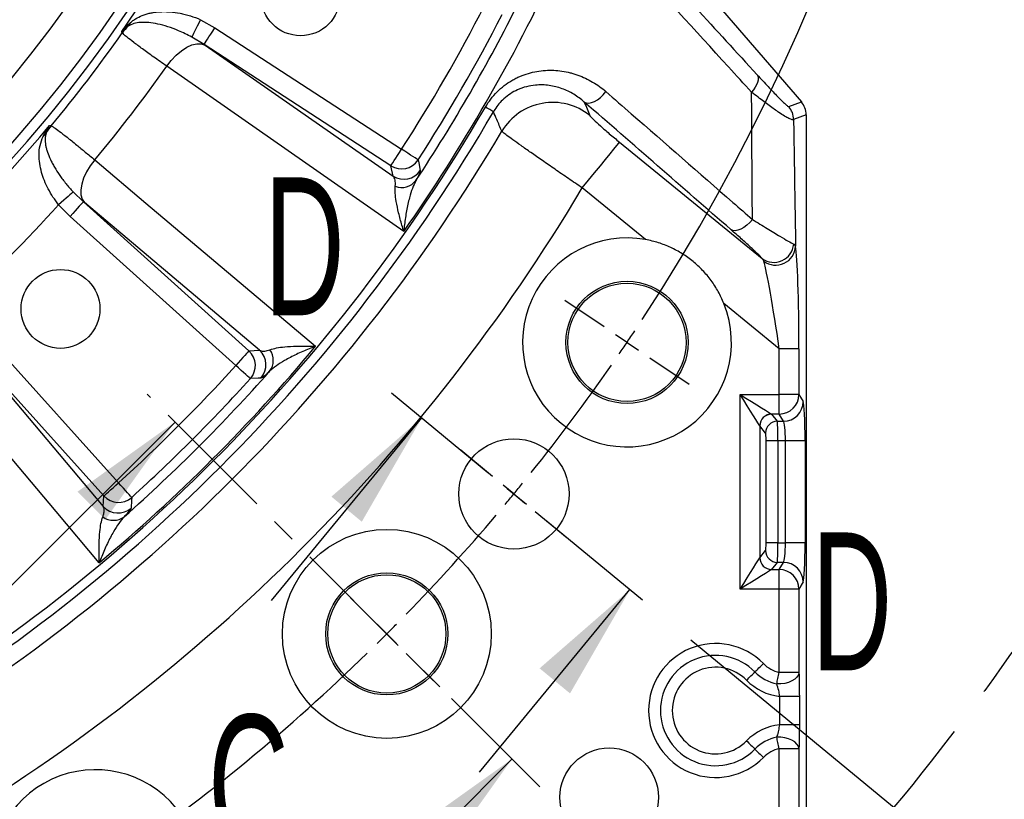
# Model space of a CAD drawing. Extents: x 0 to 8410, y 0 to 5940.
# Tile 13 of 110: x 2908 to 3408, y 3265 to 3661. Entities that reach past the tile are written whole.
import ezdxf

# ---------------------------------------------------------------- set-up
doc = ezdxf.new("R2010")
doc.units = 0
doc.header["$LTSCALE"] = 10
doc.header["$PDSIZE"] = -1
doc.linetypes.add('CENTER', pattern=[10.16, 6.35, -1.27, 1.27, -1.27])
doc.linetypes.add('CENTERX2', pattern=[20.32, 12.7, -2.54, 2.54, -2.54])
doc.layers.get('0').update_dxf_attribs({"linetype": 'CONTINUOUS'})
doc.styles.add('SLDTEXTSTYLE0', font='TXT', dxfattribs={"width": 0.605})
doc.dimstyles.new('SLDDIMSTYLE0', dxfattribs={"dimtxt": 50, "dimasz": 50, "dimexe": 0, "dimexo": 0.0625, "dimgap": 12.5, "dimtad": 0, "dimtih": 1, "dimtoh": 1, "dimdec": 1, "dimlfac": 0.5, "dimrnd": 1e-09, "dimzin": 12, "dimtxsty": 'SLDTEXTSTYLE0', "dimblk1": 'NONE', "dimsah": 1, "dimcen": 0, "dimazin": 3, "dimtfac": 1, "dimtmove": 0, "dimatfit": 3, "dimtolj": 1, "dimtzin": 12})
doc.dimstyles.new('SLDDIMSTYLE1', dxfattribs={"dimtxt": 50, "dimasz": 50, "dimexe": 0, "dimexo": 0.0625, "dimgap": -12.5, "dimtad": 1, "dimdec": 4, "dimlfac": 5, "dimzin": 12, "dimtxsty": 'SLDTEXTSTYLE0', "dimsah": 1, "dimcen": 0.09, "dimazin": 3, "dimtfac": 1, "dimtofl": 0, "dimtmove": 0, "dimatfit": 3, "dimtolj": 1})
doc.dimstyles.new('SLDDIMSTYLE2', dxfattribs={"dimtxt": 50, "dimasz": 50, "dimexe": 0, "dimexo": 0.0625, "dimgap": 12.5, "dimtad": 1, "dimdec": 1, "dimlfac": 0.5, "dimrnd": 1e-09, "dimzin": 12, "dimtxsty": 'SLDTEXTSTYLE0', "dimsah": 1, "dimcen": 0.09, "dimazin": 3, "dimtfac": 1, "dimtofl": 0, "dimtmove": 0, "dimatfit": 3, "dimtolj": 1, "dimtzin": 12})
doc.dimstyles.new('SLDDIMSTYLE6', dxfattribs={"dimtxt": 50, "dimasz": 50, "dimexe": 0, "dimexo": 0.0625, "dimgap": -12.5, "dimtad": 0, "dimtih": 1, "dimtoh": 1, "dimdec": 1, "dimlfac": 0.5, "dimrnd": 1e-09, "dimzin": 12, "dimtxsty": 'SLDTEXTSTYLE0', "dimsah": 1, "dimcen": 0, "dimazin": 3, "dimtfac": 1, "dimtofl": 0, "dimtmove": 0, "dimatfit": 3, "dimtolj": 1})

# ---------------------------------------------------------------- blocks, each defined once
blk = doc.blocks.new('_D')
at = {"color": 7, "linetype": 'CONTINUOUS'}
for p, q in [((1762.91, 5138.79), (3012.06, 2973.23)), ((3012.06, 2973.23), (3116.53, 2792.13)), ((3116.53, 2792.13), (3367.21, 2792.13))]:
    blk.add_line(p, q, dxfattribs=at)
blk.add_solid([(3012.06, 2973.23), (3030.55, 2926.18), (3043.54, 2933.67)], dxfattribs=at)
at = {"color": 7, "linetype": 'CONTINUOUS', "char_height": 50, "attachment_point": 1, "style": 'SLDTEXTSTYLE0'}
for s, insert in [('%%c', (3141.53, 2856.58)), ('1250', (3214.43, 2856.72))]:
    blk.add_mtext(s, dxfattribs=dict(at, insert=insert))
blk = doc.blocks.new('_NONE')
blk = doc.blocks.new('_D_1')
at = {"color": 7, "linetype": 'CONTINUOUS'}
for p, q in [((3248.9, 3345.91), (3701.1, 2973.15)), ((2387.49, 3030.16), (2387.49, 2353.62)), ((2979.56, 2571.41), (3156.43, 2654.83)), ((3156.43, 2654.83), (3189.17, 2585.43)), ((3189.17, 2585.43), (3012.29, 2502.01)), ((3012.29, 2502.01), (2979.56, 2571.41))]:
    blk.add_line(p, q, dxfattribs=at)
blk.add_arc((2387.49, 4056.01), 1687.4, 270, 320.5, dxfattribs=at)
for points in [[(3689.52, 2982.7), (3651.43, 2949.45), (3662.87, 2939.73)], [(2387.49, 2368.62), (2437.59, 2361.86), (2437.37, 2376.85)]]:
    blk.add_solid(points, dxfattribs=at)
at = {"color": 7, "linetype": 'CONTINUOUS', "insert": (3000.35, 2567.64), "char_height": 50, "attachment_point": 1, "rotation": 25.25, "style": 'SLDTEXTSTYLE0'}
blk.add_mtext('50,5°', dxfattribs=at)
blk = doc.blocks.new('_D_2')
at = {"color": 7, "linetype": 'CONTINUOUS'}
for p, q in [((2387.49, 5081.86), (2387.49, 5615.48)), ((2920.53, 5523.54), (2949.9, 5594.44)), ((2949.9, 5594.44), (3077.64, 5541.53)), ((3077.64, 5541.53), (3048.27, 5470.63)), ((3048.27, 5470.63), (2920.53, 5523.54)), ((3135.61, 4804.13), (3490.19, 5158.72))]:
    blk.add_line(p, q, dxfattribs=at)
blk.add_arc((2387.49, 4056.01), 1544.46, 45, 90, dxfattribs=at)
for points in [[(2387.49, 5600.48), (2437.36, 5592.17), (2437.6, 5607.17)], [(3479.59, 5148.11), (3448.88, 5188.28), (3438.45, 5177.5)]]:
    blk.add_solid(points, dxfattribs=at)
at = {"color": 7, "linetype": 'CONTINUOUS', "insert": (2961.07, 5576.51), "char_height": 50, "attachment_point": 1, "rotation": 337.5, "style": 'SLDTEXTSTYLE0'}
blk.add_mtext('45°', dxfattribs=at)
blk = doc.blocks.new('SW_SYMBOL_MOD_BOX')
at = {"color": 0, "linetype": 'CONTINUOUS'}
for p, q in [((2000, 2000), (2000, 8000)), ((2000, 8000), (8000, 8000)), ((8000, 8000), (8000, 2000)), ((2000, 2000), (8000, 2000))]:
    blk.add_line(p, q, dxfattribs=at)
blk = doc.blocks.new('_D_8')
at = {"color": 7, "linetype": 'CONTINUOUS'}
for p, q in [((3241.95, 4976.01), (3946.89, 4976.01)), ((3931.89, 4976.01), (3931.89, 3136.01)), ((3241.95, 3136.01), (3946.89, 3136.01))]:
    blk.add_line(p, q, dxfattribs=at)
for points in [[(3931.89, 4976.01), (3924.39, 4926.01), (3939.39, 4926.01)], [(3931.89, 3136.01), (3939.39, 3186.01), (3924.39, 3186.01)]]:
    blk.add_solid(points, dxfattribs=at)
at = {"color": 7, "linetype": 'CONTINUOUS', "xscale": 0.006445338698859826, "yscale": 0.006445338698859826, "zscale": 0.006445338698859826, "rotation": 90.0000000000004}
blk.add_blockref('SW_SYMBOL_MOD_BOX', (3924.66, 3964.19), dxfattribs=at)
at = {"color": 7, "linetype": 'CONTINUOUS', "insert": (3867.29, 4033.25), "char_height": 50, "attachment_point": 1, "rotation": 90, "style": 'SLDTEXTSTYLE0'}
blk.add_mtext('920', dxfattribs=at)
blk = doc.blocks.new('_D_13')
at = {"color": 7, "linetype": 'CONTINUOUS'}
for p, q in [((2387.49, 4056.01), (3325, 3708.06)), ((3325, 3708.06), (3596.49, 3607.3)), ((3627.22, 3622.64), (3627.22, 3699.38)), ((3627.22, 3699.38), (3825.77, 3699.38)), ((3825.77, 3699.38), (3825.77, 3622.64)), ((3825.77, 3622.64), (3627.22, 3622.64)), ((3596.49, 3607.3), (3831.49, 3607.3))]:
    blk.add_line(p, q, dxfattribs=at)
blk.add_solid([(3325, 3708.06), (3369.27, 3683.63), (3374.48, 3697.7)], dxfattribs=at)
at = {"color": 7, "linetype": 'CONTINUOUS', "insert": (3644.41, 3687.1), "char_height": 50, "attachment_point": 1, "style": 'SLDTEXTSTYLE0'}
blk.add_mtext('R500', dxfattribs=at)
blk = doc.blocks.new('SW_CENTERMARKSYMBOL_0')
at = {"color": 0, "linetype": 'CONTINUOUS'}
for p, q in [((1646.47, -1110.56), (1626.57, -1097.14)), ((1658.08, -1118.39), (1652.27, -1114.47)), ((1658.08, -1118.39), (1663.88, -1122.3)), ((1669.68, -1126.21), (1689.58, -1139.64)), ((1589.86, -1186.37), (1573.66, -1173.01)), ((1589.86, -1186.37), (1573.66, -1173.01)), ((1600.66, -1195.27), (1595.26, -1190.82)), ((1600.66, -1195.27), (1595.26, -1190.82)), ((1600.66, -1195.27), (1606.06, -1199.72)), ((1600.66, -1195.27), (1606.06, -1199.72)), ((1611.46, -1204.18), (1627.67, -1217.53)), ((1611.46, -1204.18), (1627.67, -1217.53)), ((1526.24, -1256.4), (1509.27, -1239.43)), ((1536.14, -1266.3), (1531.19, -1261.35)), ((1536.14, -1266.3), (1541.09, -1271.25)), ((1546.04, -1276.2), (1563.01, -1293.17))]:
    blk.add_line(p, q, dxfattribs=at)
for start, end in [(326.80214, 33.19786), (326, 326.40107), (325.59893, 326), (321.30214, 325.19786), (320.5, 320.90107), (320.5, 320.90107), (320.09893, 320.5), (320.09893, 320.5), (315.80214, 319.69786), (315, 315.40107), (314.59893, 315), (304.80214, 314.19786)]:
    blk.add_arc((829.04, -559.19), 1000, start, end, dxfattribs=at)

msp = doc.modelspace()

# ---------------------------------------------------------------- linework, layer by layer
at = {"color": 7, "linetype": 'CONTINUOUS'}
for p, q in [((3259.512935, 3671.600403), (3305.060063, 3618.822517)), ((3307.486151, 3612.298043), (3307.486151, 3221.549155)), ((2902.228677, 3371.563151), (2987.081491, 3456.415964)), ((3036.014343, 3365.88988), (3112.34373, 3458.48483)), ((3141.707714, 3278.762989), (3218.037101, 3371.357939)), ((3073.25622, 3200.535608), (3158.109033, 3285.388421))]:
    msp.add_line(p, q, dxfattribs=at)
at = {"color": 8, "linetype": 'CONTINUOUS'}
for p, q in [((3000.059043, 3660.564603), (3007.257913, 3656.405898)), ((3007.257913, 3656.405898), (3102.096353, 3594.817104)), ((3001.818989, 3648.0307), (2995.680843, 3651.750864)), ((3096.657429, 3586.441876), (3001.818989, 3648.0307)), ((3002.345715, 3647.663178), (3097.777103, 3581.182005)), ((3298.648272, 3616.438361), (3305.060063, 3618.822517)), ((3307.486151, 3612.298043), (3301.0743, 3609.913887)), ((3212.759588, 3598.392965), (3285.073791, 3539.402486)), ((3097.777103, 3581.182005), (3096.657429, 3586.441876)), ((3225.944911, 3548.974337), (3193.822299, 3575.178446)), ((2935.384129, 3573.170693), (2940.566216, 3568.204524)), ((2933.884059, 3560.783269), (2928.003882, 3566.660465)), ((2940.566216, 3568.204524), (3024.602388, 3492.537977)), ((3029.972826, 3492.817821), (2941.057537, 3567.790838)), ((3017.92029, 3485.116722), (2933.884059, 3560.783269)), ((3301.145111, 3546.625318), (3302.106593, 3545.601966)), ((3293.803845, 3493.618251), (3265.724037, 3516.524436)), ((2882.714186, 3509.613396), (2958.380733, 3425.577165)), ((2950.959478, 3418.895067), (2875.292931, 3502.931239)), ((2875.706617, 3502.439918), (2950.679634, 3413.524629)), ((3024.602388, 3492.537977), (3029.972826, 3492.817821)), ((3303.790186, 3493.618251), (3293.803845, 3493.618251)), ((3293.803845, 3470.423938), (3293.803845, 3493.618251)), ((3303.790186, 3493.618251), (3303.790186, 3470.423938)), ((3273.965393, 3470.423938), (3293.803845, 3470.423938)), ((3273.965393, 3371.598663), (3273.965393, 3470.423938)), ((3303.790186, 3470.423938), (3293.803845, 3470.423938)), ((3293.803845, 3460.461976), (3293.803845, 3470.423938)), ((3303.790186, 3470.423938), (3305.977796, 3466.771902)), ((3293.803845, 3460.461976), (3289.904509, 3460.461976)), ((3289.926384, 3460.437657), (3292.825912, 3456.80994)), ((3295.991514, 3456.80994), (3293.803845, 3460.461976)), ((3283.941005, 3454.460503), (3283.941005, 3387.562157)), ((3286.840532, 3450.832786), (3283.941005, 3454.460503)), ((3292.825912, 3456.80994), (3295.991514, 3456.80994)), ((3287.095819, 3395.174624), (3287.095819, 3446.848036)), ((3293.081198, 3446.848036), (3287.095819, 3446.848036)), ((3296.948348, 3446.848036), (3293.081198, 3446.848036)), ((3293.081198, 3446.848036), (3293.081198, 3395.174624)), ((3306.934629, 3446.848036), (3296.948348, 3446.848036)), ((3296.948348, 3395.174624), (3296.948348, 3446.848036)), ((3306.934629, 3446.848036), (3306.934629, 3395.174624)), ((2950.679634, 3413.524629), (2950.959478, 3418.895067)), ((3293.081198, 3395.174624), (3287.095819, 3395.174624)), ((3293.081198, 3395.174624), (3296.948348, 3395.174624)), ((3306.934629, 3395.174624), (3296.948348, 3395.174624)), ((3283.941005, 3387.562157), (3286.840532, 3391.189875)), ((3292.825912, 3385.212661), (3289.926384, 3381.585004)), ((3295.991514, 3385.212661), (3292.825912, 3385.212661)), ((3293.803845, 3381.560625), (3295.991514, 3385.212661)), ((3289.904509, 3381.560625), (3293.803845, 3381.560625)), ((3293.803845, 3371.598663), (3293.803845, 3381.560625)), ((3305.977796, 3375.250758), (3303.790186, 3371.598663)), ((3293.803845, 3371.598663), (3273.965393, 3371.598663)), ((3293.803845, 3329.374434), (3293.803845, 3371.598663)), ((3303.790186, 3371.598663), (3293.803845, 3371.598663)), ((3303.790186, 3371.598663), (3303.790186, 3329.374434)), ((3303.790186, 3329.374434), (3293.803845, 3329.374434)), ((3303.999816, 3317.192437), (3294.013475, 3317.192437)), ((3294.013475, 3302.830161), (3294.013475, 3317.192437)), ((3303.999816, 3317.192437), (3303.999816, 3302.830161)), ((3303.999816, 3302.830161), (3294.013475, 3302.830161)), ((3293.803845, 3223.012032), (3293.803845, 3290.648224)), ((3303.790186, 3290.648224), (3293.803845, 3290.648224)), ((3303.790186, 3290.648224), (3303.790186, 3223.012032))]:
    msp.add_line(p, q, dxfattribs=at)
at = {"color": 7, "linetype": 'CENTER'}
for p, q in [((3172.251169, 3271.246286), (2972.939355, 3470.5581)), ((3096.911238, 3471.206395), (3233.469592, 3358.636374))]:
    msp.add_line(p, q, dxfattribs=at)
at = {"color": 8, "linetype": 'CONTINUOUS', "flags": 128}
for points in [[(2995.680843, 3651.750864), (2995.883678, 3652.159216), (2996.212695, 3652.821572), (2996.657942, 3653.717907), (2997.205947, 3654.821129), (2997.8402, 3656.097891), (2998.541508, 3657.509627), (2999.288653, 3659.01369), (3000.059043, 3660.564603)], [(2960.331772, 3653.896155), (2960.123931, 3654.318066), (2960.002933, 3654.563607)], [(3001.818989, 3648.0307), (3001.970444, 3648.263933), (3002.3118, 3648.789586), (3002.830837, 3649.588795), (3003.50884, 3650.63289), (3004.32155, 3651.884319), (3005.2397, 3653.298141), (3006.230329, 3654.823603), (3007.257913, 3656.405898)], [(2982.847844, 3636.97976), (2985.144709, 3639.941962), (2987.665151, 3642.584832), (2990.320061, 3644.81497), (2993.015562, 3646.553458), (2995.656346, 3647.738846), (2998.149012, 3648.32923), (3000.405405, 3648.303719), (3002.345715, 3647.663178)], [(3103.19588, 3553.130449), (3075.304363, 3572.562815), (2982.847844, 3636.97976)], [(3282.575343, 3632.617237), (3282.951925, 3631.86136), (3283.114646, 3630.950005), (3283.059095, 3629.907759), (3282.786701, 3628.762664), (3282.304857, 3627.545627), (3281.626497, 3626.289429), (3280.769978, 3625.027926), (3279.758368, 3623.795124)], [(3194.839512, 3618.787618), (3195.839022, 3618.355812), (3197.058414, 3618.262114), (3198.447202, 3618.510367), (3199.947928, 3619.09029), (3201.498483, 3619.977923), (3203.034673, 3621.136488), (3204.492961, 3622.518064), (3205.812965, 3624.06549)], [(3148.708318, 3613.86487), (3148.563121, 3613.949211), (3148.30402, 3614.099743), (3147.934411, 3614.314409), (3147.459362, 3614.590348), (3146.88525, 3614.923807), (3146.219705, 3615.310373), (3145.471845, 3615.744771), (3144.651566, 3616.221191)], [(2923.433099, 3606.904836), (2923.701559, 3606.85155), (2924.162899, 3606.759997)], [(3096.657429, 3586.441876), (3096.808885, 3586.675109), (3097.150241, 3587.200762), (3097.669278, 3588.000001), (3098.347281, 3589.044066), (3099.15999, 3590.295495), (3100.07814, 3591.709347), (3101.068769, 3593.234809), (3102.096353, 3594.817104)], [(3110.486959, 3589.401962), (3110.253308, 3589.552762), (3109.726701, 3589.892627), (3108.925973, 3590.4094), (3107.879971, 3591.084452), (3106.626247, 3591.893585), (3105.209802, 3592.807742), (3103.681539, 3593.794049), (3102.096353, 3594.817104)], [(3193.822299, 3575.178446), (3197.006498, 3579.081865), (3200.100337, 3582.874449), (3203.015838, 3586.448492), (3205.670331, 3589.702518), (3207.988296, 3592.544051), (3209.904049, 3594.892474), (3211.363111, 3596.68109), (3212.324057, 3597.859056), (3212.759588, 3598.392965)], [(2946.330522, 3589.389385), (2944.063697, 3586.404146), (2942.163203, 3583.285572), (2940.696214, 3580.14393), (2939.714585, 3577.090295), (2939.253066, 3574.232699), (2939.327989, 3571.672173), (2939.936612, 3569.499256), (2941.057537, 3567.790838)], [(2946.330522, 3589.389385), (2972.319935, 3567.478152), (3058.471058, 3494.843961)], [(3110.486959, 3589.401962), (3110.789571, 3587.944479), (3111.582373, 3584.104718)], [(2935.384129, 3573.170693), (2935.042177, 3572.869034), (2934.487556, 3572.379799), (2933.737014, 3571.717741), (2932.813202, 3570.902856), (2931.744073, 3569.959761), (2930.561994, 3568.917008), (2929.302548, 3567.806037), (2928.003882, 3566.660465)], [(2940.566216, 3568.204524), (2940.38013, 3567.997874), (2939.960693, 3567.532094), (2939.323042, 3566.823901), (2938.490067, 3565.898748), (2937.49157, 3564.789833), (2936.363552, 3563.537033), (2935.146485, 3562.185319), (2933.884059, 3560.783269)], [(3280.18782, 3559.206607), (3278.868232, 3557.67733), (3277.414535, 3556.315006), (3275.886152, 3555.175246), (3274.345372, 3554.304542), (3272.855018, 3553.738476), (3271.476005, 3553.500058), (3270.264481, 3553.599061), (3269.269977, 3554.031433)], [(2948.653494, 3385.026397), (2926.741813, 3411.015453), (2854.10807, 3497.166933)], [(3024.602388, 3492.537977), (3024.416361, 3492.331328), (3023.996924, 3491.865517), (3023.359273, 3491.157355), (3022.526239, 3490.232171), (3021.527801, 3489.123286), (3020.399783, 3487.870516), (3019.182716, 3486.518802), (3017.92029, 3485.116722)], [(3025.322531, 3478.413524), (3025.116418, 3478.600206), (3024.6518, 3479.020895), (3023.945425, 3479.660572), (3023.022626, 3480.496229), (3021.916602, 3481.497826), (3020.666991, 3482.62936), (3019.318734, 3483.850302), (3017.92029, 3485.116722)], [(3030.722831, 3478.726448), (3029.239271, 3478.639306), (3025.322531, 3478.413524)], [(3283.927296, 3454.484822), (3283.595834, 3455.015244), (3282.934104, 3456.074001), (3281.964813, 3457.624795), (3280.721281, 3459.614517), (3279.246066, 3461.974861), (3277.589772, 3464.624943), (3275.809203, 3467.473866), (3273.965393, 3470.423938)], [(3273.965393, 3470.423938), (3276.915465, 3468.580128), (3279.764388, 3466.799559), (3282.41447, 3465.143265), (3284.774814, 3463.66805), (3286.764537, 3462.424459), (3288.31533, 3461.455228), (3289.374087, 3460.793497), (3289.904509, 3460.461976)], [(2950.959478, 3418.895067), (2951.166127, 3419.081093), (2951.631938, 3419.500531), (2952.3401, 3420.138182), (2953.265284, 3420.971216), (2954.374169, 3421.969654), (2955.626939, 3423.097672), (2956.978653, 3424.314739), (2958.380733, 3425.577165)], [(2965.083931, 3418.174924), (2964.897249, 3418.381037), (2964.47656, 3418.845655), (2963.836883, 3419.55203), (2963.001226, 3420.474829), (2961.999629, 3421.580853), (2960.868095, 3422.830464), (2959.647153, 3424.178721), (2958.380733, 3425.577165)], [(2965.083931, 3418.174924), (2964.998995, 3416.688742), (2964.771007, 3412.774624)], [(3273.965393, 3371.598663), (3275.809203, 3374.548794), (3277.589772, 3377.397718), (3279.246066, 3380.0478), (3280.721281, 3382.408144), (3281.964813, 3384.397806), (3282.934104, 3385.94866), (3283.595834, 3387.007417), (3283.927296, 3387.537779)], [(3289.904509, 3381.560625), (3289.374087, 3381.229164), (3288.31533, 3380.567433), (3286.764537, 3379.598142), (3284.774814, 3378.354611), (3282.41447, 3376.879396), (3279.764388, 3375.223042), (3276.915465, 3373.442473), (3273.965393, 3371.598663)], [(3281.482134, 3329.611303), (3281.955038, 3330.074848), (3282.452617, 3330.562593), (3282.971595, 3331.071319), (3283.508692, 3331.597747), (3284.060333, 3332.13848), (3284.623061, 3332.690062), (3285.193179, 3333.248855), (3285.766993, 3333.811344)], [(3277.197276, 3325.411321), (3277.77109, 3325.973751), (3278.341208, 3326.532604), (3278.903936, 3327.084185), (3279.455577, 3327.624919), (3279.992674, 3328.151347), (3280.511652, 3328.660072), (3281.009231, 3329.147758), (3281.482134, 3329.611303)], [(3292.532836, 3323.510589), (3292.673145, 3324.157776), (3292.820726, 3324.8387), (3292.974685, 3325.548948), (3293.133948, 3326.283933), (3293.297623, 3327.038886), (3293.464516, 3327.808978), (3293.633674, 3328.589143), (3293.803845, 3329.374434)], [(3303.790186, 3329.374434), (3303.490017, 3328.164937), (3302.776311, 3327.007057), (3301.679586, 3325.950267), (3300.246571, 3325.039627), (3298.53854, 3324.314119), (3296.62833, 3323.804619), (3294.597541, 3323.532881), (3292.532836, 3323.510589)], [(3277.197276, 3294.611336), (3277.77109, 3294.048847), (3278.341208, 3293.490054), (3278.903936, 3292.938472), (3279.455577, 3292.397739), (3279.992674, 3291.871311), (3280.511652, 3291.362585), (3281.009231, 3290.87484), (3281.482134, 3290.411295)], [(3293.803845, 3290.648224), (3293.633674, 3291.433455), (3293.464516, 3292.21368), (3293.297623, 3292.983712), (3293.133948, 3293.738724), (3292.974685, 3294.473709), (3292.820726, 3295.183958), (3292.673145, 3295.864822), (3292.532836, 3296.512009)], [(3303.790186, 3290.648224), (3303.490017, 3291.857721), (3302.776311, 3293.015601), (3301.679586, 3294.072391), (3300.246571, 3294.983031), (3298.53854, 3295.708539), (3296.62833, 3296.218039), (3294.597541, 3296.489717), (3292.532836, 3296.512009)], [(3281.482134, 3290.411295), (3281.955038, 3289.94775), (3282.452617, 3289.460065), (3282.971595, 3288.951339), (3283.508692, 3288.424911), (3284.060333, 3287.884177), (3284.623061, 3287.332596), (3285.193179, 3286.773802), (3285.766993, 3286.211313)]]:
    msp.add_lwpolyline(points, dxfattribs=at)
at = {"color": 7, "linetype": 'CENTERX2'}
msp.add_circle((2387.486134, 4056.011321), 1250, dxfattribs=at)
at = {"color": 7, "linetype": 'CONTINUOUS'}
for centre, radius in [((2387.486134, 4056.011321), 668.928203), ((2387.486134, 4056.011321), 569), ((2387.486134, 4056.011321), 556), ((3050.841065, 3672.411672), 20), ((2928.954899, 3513.793623), 20), ((3216.523707, 3496.818417), 31), ((3216.523707, 3496.818417), 30), ((3159.110718, 3419.9331), 28), ((3094.592915, 3348.90454), 53), ((3094.592915, 3348.90454), 31), ((3094.592915, 3348.90454), 30), ((3207.486134, 3266.011321), 25)]:
    msp.add_circle(centre, radius, dxfattribs=at)
at = {"color": 8, "linetype": 'CONTINUOUS'}
msp.add_circle((2387.486134, 4056.011321), 557.222742, dxfattribs=at)
for centre, radius, start, end in [((2387.486134, 4056.011321), 695.772879, 157.856529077, 142.143470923), ((2387.486134, 4056.011321), 690.566107, 157.827081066, 142.172918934), ((2387.486134, 4056.011321), 699.239438, 324.961933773, 335.038066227), ((2387.486134, 4056.011321), 874.716862, 324.906877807, 335.093122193), ((2387.486134, 4056.011321), 865.285296, 326.542887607, 333.457112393), ((2387.486134, 4056.011321), 850.510354, 327.162662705, 332.837337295), ((2958.667531, 3661.496047), 6.296947, 317.10768664, 338.13322332), ((2387.486134, 4056.011321), 860.49665, 327.162662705, 332.837337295), ((2387.486134, 4056.011321), 699.891937, 320.067349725, 324.932650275), ((2976.694143, 3642.304752), 20.052127, 131.9837013, 144.68554587), ((2387.486134, 4056.011321), 728.040547, 320.138910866, 324.861089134), ((2387.486134, 4056.011321), 875.622555, 300.14962838, 329.85037162), ((2387.486134, 4056.011321), 880.31399, 300.14962838, 329.85037162), ((3178.799213, 3588.493659), 30.095103, 51.23526662, 149.11439722), ((3291.060364, 3609.903632), 10.013942, 0.05867687, 40.73512555), ((2387.486134, 4056.011321), 699.239438, 309.961933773, 320.038066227), ((2387.486134, 4056.011321), 889.007731, 300.564613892, 329.435386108), ((2939.598195, 3593.952651), 20.056831, 140.31600942, 153.01484593), ((2916.392064, 3606.399713), 6.295809, 306.86534537, 327.89464245), ((3102.086814, 3594.861621), 10.018498, 237.18447722, 326.97822128), ((3103.206612, 3589.601585), 10.018428, 237.18336406, 326.72380461), ((3102.126711, 3584.678076), 9.240714, 249.38140765, 321.8397989), ((2387.486134, 4056.011321), 938.817466, 300.808391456, 329.191608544), ((2387.486134, 4056.011321), 729.125279, 312.155717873, 317.844282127), ((3291.063924, 3547.565346), 10.124918, 233.72774378, 354.67281291), ((3291.993971, 3546.108241), 10.125288, 233.15966817, 357.13395435), ((2387.486134, 4056.011321), 874.716862, 309.906877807, 320.093122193), ((3017.874883, 3485.114386), 10.018434, 318.02137618, 47.81608529), ((3023.245425, 3485.394113), 10.018451, 318.27634748, 47.81697328), ((3027.721626, 3487.711568), 9.240739, 323.16014146, 35.61860371), ((2387.486134, 4056.011321), 850.510354, 312.162662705, 317.837337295), ((2387.486134, 4056.011321), 865.285296, 311.542887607, 318.457112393), ((2387.486134, 4056.011321), 860.49665, 312.162662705, 317.837337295), ((3293.762569, 3470.489723), 10.027833, 270.23583742, 359.62412331), ((3295.950238, 3466.837628), 10.027773, 270.2358421, 359.6244606), ((3289.957923, 3454.431348), 6.030864, 90.50746155, 179.4919671), ((3289.96512, 3454.413483), 6.024299, 90.36841106, 179.55279577), ((3292.864491, 3450.785922), 6.024141, 90.36693604, 179.55427079), ((2958.383069, 3425.622572), 10.018434, 222.18391471, 311.97862382), ((2958.103342, 3420.25203), 10.018451, 222.18302672, 311.72365252), ((2955.785887, 3415.775829), 9.240739, 234.38139629, 306.83985854), ((3292.864552, 3391.236739), 6.024202, 180.44572841, 269.63249341), ((3289.95801, 3387.59134), 6.030952, 180.50884898, 269.49172237), ((3289.965059, 3387.609117), 6.024237, 180.44662944, 269.63216374), ((3295.950323, 3375.185058), 10.027688, 0.37539597, 89.76464415), ((3293.76263, 3371.532938), 10.027772, 0.37553202, 89.76450726), ((3261.486134, 3310.011321), 34, 44.427004, 315.572996), ((3261.486134, 3310.011321), 28, 44.427004, 315.572996), ((3297.193276, 3345.011321), 16, 224.427004, 257.76990659), ((3261.486134, 3310.011321), 22, 44.427004, 315.572996), ((3297.193276, 3345.011321), 22, 224.427004, 257.76990659), ((3297.193276, 3345.011321), 28, 224.427004, 263.479221), ((3297.193276, 3275.011321), 28, 96.520779, 135.572996), ((3297.193276, 3275.011321), 22, 102.23009341, 135.572996), ((3297.193276, 3275.011321), 16, 102.23009341, 135.572996)]:
    msp.add_arc(centre, radius, start, end, dxfattribs=at)
at = {"color": 7, "linetype": 'CONTINUOUS'}
for centre, start, end in [((3216.523707, 3496.818417), 79.76079425, 21.82737948), ((2946.679038, 3226.973748), 248.17262052, 190.23920575)]:
    msp.add_arc(centre, 53, start, end, dxfattribs=at)
for centre, major_axis, ratio, start_param, end_param in [((3301.223736, 3613.682723), (-5.541081, 8.510472), 0.6073383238, 4.9312659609, 4.9321710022), ((3297.463242, 3612.284429), (9.397418, 3.494317), 0.9974015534, 5.9286043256, 6.6377662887), ((3301.223736, 3613.682723), (-1.365309, 10.063183), 0.6073383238, 4.4926069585, 4.4935119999)]:
    msp.add_ellipse(centre, major_axis=major_axis, ratio=ratio, start_param=start_param, end_param=end_param, dxfattribs=at)
at = {"color": 8, "linetype": 'CONTINUOUS'}
for centre, major_axis, ratio, start_param, end_param in [((3301.69385, 3495.328326), (-0.069522, 51.649263), 0.0405651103, 4.6792190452, 6.0518192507), ((3291.707555, 3495.328326), (-6.408953, 43.904673), 0.0412253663, 4.6674124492, 6.0400126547), ((3305.886473, 3446.848009), (0, 20), 0.0524077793, 4.7123889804, 6.1959188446), ((3273.965375, 3460.340003), (16, 0), 0.0874886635, 0.0698131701, 0.0872664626), ((3273.965375, 3454.362835), (10, 0), 0.1399818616, 0.0698131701, 0.0872664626), ((3292.801517, 3446.848009), (0, 10), 0.0279707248, 4.7123889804, 6.1959188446), ((3295.900177, 3446.848009), (0, 10), 0.1048155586, 4.7123889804, 6.1959188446), ((3286.816133, 3446.848009), (0, 4), 0.0699268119, 4.7123889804, 6.1959188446), ((3286.816133, 3395.174632), (0, 4), 0.0699268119, 3.2288591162, 4.7123889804), ((3292.801517, 3395.174632), (0, 10), 0.0279707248, 3.2288591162, 4.7123889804), ((3295.900177, 3395.174632), (0, 10), 0.1048155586, 3.2288591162, 4.7123889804), ((3305.886473, 3395.174632), (0, 20), 0.0524077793, 3.2288591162, 4.7123889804), ((3273.965375, 3387.659807), (10, 0), 0.1399818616, 6.1959188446, 6.2133721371), ((3273.965375, 3381.682638), (16, 0), 0.0874886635, 6.1959188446, 6.2133721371)]:
    msp.add_ellipse(centre, major_axis=major_axis, ratio=ratio, start_param=start_param, end_param=end_param, dxfattribs=at)
for points in [[(3219.759067, 3701.139794), (3240.735741, 3678.245934), (3261.671019, 3655.409944), (3282.575327, 3632.617251)], [(3001.818978, 3648.03069), (3001.993154, 3647.90899), (3002.168736, 3647.786491), (3002.345735, 3647.663187)], [(3194.839494, 3618.787608), (3195.776666, 3616.509285), (3196.710973, 3614.233274), (3197.642476, 3611.959526)], [(3269.269994, 3554.031414), (3244.476921, 3575.605163), (3219.668556, 3597.189334), (3194.839494, 3618.787608)], [(2941.057518, 3567.790827), (2940.892671, 3567.929825), (2940.728902, 3568.067719), (2940.566204, 3568.204517)], [(3285.922974, 3538.004895), (3285.759753, 3538.515103), (3285.481225, 3538.973193), (3285.073811, 3539.402467)]]:
    msp.add_open_spline(points, degree=3, dxfattribs=at)
for points, knots in [([(3279.758368, 3623.795124), (3275.861177, 3628.060271), (3254.979344, 3650.913676), (3234.049721, 3673.846821), (3217.026208, 3692.499937)], [0, 0, 0, 0, 0.1866307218, 1, 1, 1, 1]), ([(2964.511412, 3659.150755), (2965.044412, 3659.607961), (2965.579291, 3660.020965), (2966.669843, 3660.782907), (2967.225237, 3661.131425), (2968.934834, 3662.096252), (2970.132642, 3662.632827), (2972.046455, 3663.301067), (2972.705979, 3663.501132), (2974.051443, 3663.851551), (2974.738366, 3664.002438), (2976.844506, 3664.384768), (2978.308844, 3664.546489), (2980.609112, 3664.648006), (2981.393208, 3664.658183), (2982.999264, 3664.628953), (2983.81321, 3664.589583), (2986.273827, 3664.398194), (2987.945429, 3664.173587), (2990.504908, 3663.681307), (2991.366778, 3663.491141), (2993.109368, 3663.054221), (2993.993377, 3662.806208), (2996.619176, 3661.986056), (2998.350851, 3661.335924), (3000.059048, 3660.564614)], [0, 0, 0, 0, 0.0625, 0.0625, 0.125, 0.125, 0.25, 0.25, 0.3125, 0.3125, 0.375, 0.375, 0.5, 0.5, 0.5625, 0.5625, 0.625, 0.625, 0.75, 0.75, 0.8125, 0.8125, 0.875, 0.875, 1, 1, 1, 1]), ([(2960.002933, 3654.563607), (2960.01066, 3654.572917), (2961.369207, 3656.209914), (2962.944798, 3657.684526), (2964.511429, 3659.150751)], [0, 0, 0, 0, 0.0056872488, 1, 1, 1, 1]), ([(2995.680843, 3651.750864), (2993.414806, 3652.88374), (2989.266761, 3654.9575), (2983.413778, 3657.062769), (2978.286504, 3658.448373), (2973.647006, 3659.185629), (2969.594538, 3659.241084), (2966.173037, 3658.775292), (2964.244529, 3657.731677), (2963.280891, 3657.210203)], [0, 0, 0, 0, 0.1704477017, 0.312009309, 0.4536276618, 0.5931300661, 0.7326731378, 0.8664219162, 1, 1, 1, 1]), ([(2963.280891, 3657.210203), (2962.130028, 3656.382002), (2960.971612, 3655.548366), (2960.009209, 3654.569987), (2960.002933, 3654.563607)], [0, 0, 0, 0, 0.9934792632, 1, 1, 1, 1]), ([(2982.847844, 3636.97976), (2980.608304, 3638.553346), (2976.064388, 3641.746073), (2970.443898, 3645.803783), (2965.839003, 3649.22487), (2962.817673, 3651.589904), (2960.975252, 3653.155346), (2960.547427, 3653.647881), (2960.331772, 3653.896155)], [0, 0, 0, 0, 0.17873857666, 0.36265168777, 0.5413513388, 0.72521639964, 0.86148897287, 1, 1, 1, 1]), ([(3144.651579, 3616.221202), (3146.307123, 3619.071474), (3148.280896, 3621.633392), (3151.131644, 3624.488494), (3151.723898, 3625.04412), (3152.930997, 3626.105025), (3153.546187, 3626.611039), (3155.425091, 3628.059181), (3156.722014, 3628.931666), (3158.73013, 3630.109192), (3159.40999, 3630.479766), (3160.790419, 3631.177666), (3161.492034, 3631.505251), (3163.597869, 3632.411635), (3165.012516, 3632.919547), (3167.86155, 3633.761177), (3169.295948, 3634.094796), (3172.183647, 3634.59762), (3173.644161, 3634.766533), (3177.9544, 3635.029857), (3180.760132, 3634.891703), (3184.882496, 3634.279632), (3186.242069, 3634.007358), (3188.260244, 3633.499075), (3188.92943, 3633.312969), (3190.260747, 3632.907429), (3190.924409, 3632.687416), (3194.201313, 3631.512273), (3196.694299, 3630.335069), (3200.253427, 3628.23633), (3201.4095, 3627.480823), (3203.660363, 3625.856802), (3204.756862, 3624.986541), (3205.812964, 3624.065497)], [0, 0, 0, 0, 0.125, 0.125, 0.15625, 0.15625, 0.1875, 0.1875, 0.25, 0.25, 0.28125, 0.28125, 0.3125, 0.3125, 0.375, 0.375, 0.4375, 0.4375, 0.5, 0.5, 0.625, 0.625, 0.6875, 0.6875, 0.71875, 0.71875, 0.75, 0.75, 0.875, 0.875, 0.9375, 0.9375, 1, 1, 1, 1]), ([(3282.575327, 3632.617251), (3284.522426, 3630.49426), (3286.374056, 3628.497184), (3289.861568, 3624.787577), (3291.499078, 3623.0729), (3293.736492, 3620.789523), (3294.432718, 3620.090119), (3295.70562, 3618.839017), (3296.283338, 3618.286193), (3297.292092, 3617.36217), (3297.711137, 3617.002132), (3298.344318, 3616.524768), (3298.560247, 3616.405621), (3298.648278, 3616.438354)], [0, 0, 0, 0, 0.25, 0.25, 0.5, 0.5, 0.625, 0.625, 0.75, 0.75, 0.875, 0.875, 1, 1, 1, 1]), ([(3194.839512, 3618.787618), (3193.104774, 3620.171935), (3189.635688, 3622.94026), (3183.590769, 3625.756711), (3177.051969, 3627.430992), (3170.898786, 3627.624926), (3165.466528, 3626.70251), (3161.180042, 3625.218837), (3157.290416, 3623.090412), (3153.22847, 3619.976664), (3150.384331, 3616.663895), (3148.939954, 3614.251714), (3148.708318, 3613.86487)], [0, 0, 0, 0, 0.1370159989, 0.2740013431, 0.4119065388, 0.5495646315, 0.636763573, 0.7238316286, 0.7948928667, 0.8658568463, 0.9784873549, 1, 1, 1, 1]), ([(3205.812965, 3624.06549), (3210.114049, 3620.314476), (3231.619466, 3601.559407), (3256.40912, 3579.941539), (3276.890813, 3562.081583), (3280.18782, 3559.206607)], [0, 0, 0, 0, 0.1733874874, 0.8669374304, 1, 1, 1, 1]), ([(3280.18782, 3559.206607), (3280.170213, 3561.636127), (3280.014814, 3583.078844), (3279.878891, 3604.659562), (3279.758368, 3623.795124)], [0, 0, 0, 0, 0.1133028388, 1, 1, 1, 1]), ([(3301.0743, 3609.913887), (3300.873224, 3609.822558), (3300.47083, 3609.63979), (3298.812093, 3610.327953), (3296.542536, 3611.605738), (3293.275685, 3613.713289), (3288.826868, 3616.857062), (3284.020886, 3620.464477), (3280.871987, 3622.924964), (3279.758368, 3623.795124)], [0, 0, 0, 0, 0.1293324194, 0.2588199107, 0.3865920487, 0.5144672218, 0.7049522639, 0.8956553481, 1, 1, 1, 1]), ([(3152.971779, 3603.942247), (3152.121406, 3605.925861), (3150.704755, 3609.2304), (3149.278454, 3612.541374), (3148.708318, 3613.86487)], [0, 0, 0, 0, 0.6002698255, 1, 1, 1, 1]), ([(3197.64248, 3611.959519), (3197.697048, 3611.862475), (3197.909971, 3611.483818), (3199.378424, 3609.943456), (3202.793143, 3606.807456), (3207.430196, 3602.786418), (3210.983094, 3599.857474), (3212.759588, 3598.392965)], [0, 0, 0, 0, 0.07892524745, 0.30796082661, 0.53867620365, 0.76933220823, 1, 1, 1, 1]), ([(3301.0743, 3609.913887), (3301.245884, 3598.808029), (3301.57816, 3577.301173), (3301.93434, 3555.934951), (3302.106593, 3545.601966)], [0, 0, 0, 0, 0.5163868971, 1, 1, 1, 1]), ([(2920.169135, 3601.362775), (2920.638528, 3602.341469), (2921.146452, 3603.29222), (2922.235329, 3605.139407), (2922.817513, 3606.037549), (2923.433116, 3606.904848)], [0, 0, 0, 0, 0.5, 0.5, 1, 1, 1, 1]), ([(2921.725081, 3603.053638), (2921.943854, 3603.746302), (2922.196592, 3604.413233), (2922.766674, 3605.696844), (2923.084578, 3606.31445), (2923.433116, 3606.904848)], [0, 0, 0, 0, 0.5, 0.5, 1, 1, 1, 1]), ([(2924.162899, 3606.759997), (2924.572271, 3606.549762), (2925.402871, 3606.123205), (2928.209751, 3604.091606), (2932.110703, 3601.074298), (2936.661017, 3597.411777), (2941.466758, 3593.461733), (2944.700539, 3590.754143), (2946.330522, 3589.389385)], [0, 0, 0, 0, 0.178972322, 0.3631274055, 0.5421678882, 0.7264054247, 0.8620949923, 1, 1, 1, 1]), ([(3193.822299, 3575.178446), (3191.466392, 3576.781778), (3186.754567, 3579.988451), (3179.905411, 3584.687629), (3173.481559, 3589.125055), (3167.644054, 3593.191694), (3162.594635, 3596.749413), (3158.447652, 3599.717633), (3155.390043, 3601.967676), (3153.584432, 3603.364493), (3153.149213, 3603.77492), (3152.971779, 3603.942247)], [0, 0, 0, 0, 0.1151093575, 0.2302193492, 0.3453010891, 0.4603827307, 0.5757384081, 0.6910926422, 0.8060012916, 0.9209088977, 1, 1, 1, 1]), ([(2928.003882, 3566.660465), (2927.015858, 3567.952318), (2925.038896, 3570.537217), (2922.642216, 3574.705557), (2920.710655, 3578.915044), (2919.23354, 3583.273519), (2918.293378, 3587.645605), (2917.977412, 3592.261919), (2918.35328, 3596.790699), (2919.564123, 3599.839406), (2920.169149, 3601.362766)], [0, 0, 0, 0, 0.1097429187, 0.2195873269, 0.3315584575, 0.4436041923, 0.5698636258, 0.6961929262, 0.8481954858, 1, 1, 1, 1]), ([(2921.725081, 3603.053638), (2921.552006, 3602.547765), (2921.429035, 3602.055275), (2921.253714, 3601.06362), (2921.202139, 3600.565338), (2921.139355, 3599.043702), (2921.219237, 3597.993212), (2921.503723, 3596.330191), (2921.626944, 3595.759753), (2921.92546, 3594.600659), (2922.100755, 3594.011135), (2922.702633, 3592.210239), (2923.204671, 3590.966598), (2924.111086, 3589.027993), (2924.440131, 3588.367447), (2925.142839, 3587.036537), (2925.516848, 3586.365147), (2926.70674, 3584.332793), (2927.589968, 3582.953657), (2929.058169, 3580.847078), (2929.570804, 3580.139952), (2930.629961, 3578.734344), (2931.178202, 3578.033353), (2932.879997, 3575.936759), (2934.090129, 3574.54735), (2935.384127, 3573.17068)], [0, 0, 0, 0, 0.0625, 0.0625, 0.125, 0.125, 0.25, 0.25, 0.3125, 0.3125, 0.375, 0.375, 0.5, 0.5, 0.5625, 0.5625, 0.625, 0.625, 0.75, 0.75, 0.8125, 0.8125, 0.875, 0.875, 1, 1, 1, 1]), ([(3111.582373, 3584.104718), (3111.549967, 3583.815387), (3111.484112, 3583.22741), (3110.624317, 3581.305455), (3109.723197, 3579.595869), (3109.392558, 3578.968586)], [0, 0, 0, 0, 0.38016499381, 0.7725695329, 1, 1, 1, 1]), ([(3098.872628, 3576.029276), (3098.940792, 3576.666729), (3098.962741, 3577.249994), (3098.925142, 3578.312325), (3098.865865, 3578.788143), (3098.579854, 3580.06571), (3098.246784, 3580.71995), (3097.777102, 3581.182017)], [0, 0, 0, 0, 0.25, 0.25, 0.5, 0.5, 1, 1, 1, 1]), ([(3109.392558, 3578.968586), (3108.755414, 3577.68494), (3107.479136, 3575.113636), (3105.914578, 3569.847526), (3104.555046, 3563.702866), (3103.693672, 3557.884588), (3103.306749, 3554.304313), (3103.197349, 3553.146007), (3103.19588, 3553.130449)], [0, 0, 0, 0, 0.1958939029, 0.392400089, 0.6380903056, 0.8839800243, 0.9984417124, 1, 1, 1, 1]), ([(3103.19588, 3553.130449), (3103.191528, 3553.144517), (3102.868842, 3554.187544), (3101.911495, 3557.404662), (3100.527891, 3562.608502), (3099.409903, 3568.061771), (3098.759252, 3572.696643), (3098.83488, 3574.919541), (3098.872636, 3576.029272)], [0, 0, 0, 0, 0.0015665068, 0.1161490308, 0.3620028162, 0.6076530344, 0.8041295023, 1, 1, 1, 1]), ([(3280.18782, 3559.206607), (3282.747724, 3557.632601), (3287.960795, 3554.427245), (3293.986266, 3550.782786), (3298.652916, 3548.011636), (3300.303877, 3547.093266), (3301.145111, 3546.625318)], [0, 0, 0, 0, 0.264891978, 0.5394345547, 0.7653226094, 1, 1, 1, 1]), ([(3285.073811, 3539.402467), (3284.507048, 3540.051849), (3283.678734, 3540.902398), (3282.143835, 3542.403134), (3281.582316, 3542.941748), (3280.366446, 3544.090376), (3279.708291, 3544.70386), (3277.635731, 3546.614335), (3276.122737, 3547.982479), (3272.868136, 3550.883314), (3271.126145, 3552.416281), (3269.269994, 3554.031414)], [0, 0, 0, 0, 0.25, 0.25, 0.375, 0.375, 0.5, 0.5, 0.75, 0.75, 1, 1, 1, 1]), ([(3058.471058, 3494.843961), (3058.456414, 3494.838518), (3057.365877, 3494.433156), (3054.007789, 3493.132488), (3048.610686, 3490.794768), (3043.02728, 3487.891188), (3038.345552, 3485.016964), (3036.192148, 3483.118669), (3035.117124, 3482.171001)], [0, 0, 0, 0, 0.0015579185, 0.1160203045, 0.3619093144, 0.6075986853, 0.8041049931, 1, 1, 1, 1]), ([(3035.233532, 3493.093254), (3036.295692, 3493.416943), (3038.423294, 3494.065321), (3043.06862, 3494.636337), (3048.625484, 3494.967828), (3054.009926, 3494.978713), (3057.365502, 3494.885843), (3058.456355, 3494.844518), (3058.471058, 3494.843961)], [0, 0, 0, 0, 0.1958709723, 0.3923470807, 0.6379971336, 0.8838513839, 0.9984344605, 1, 1, 1, 1]), ([(3029.972826, 3492.817821), (3030.249676, 3492.690412), (3030.991973, 3492.348803), (3032.636092, 3492.271692), (3034.360697, 3492.817179), (3035.233532, 3493.093254)], [0, 0, 0, 0, 0.2270655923, 0.6088126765, 1, 1, 1, 1]), ([(3035.117124, 3482.171001), (3034.275044, 3481.400451), (3032.560465, 3479.831515), (3031.253395, 3478.883035), (3030.864068, 3478.768132), (3030.722831, 3478.726448)], [0, 0, 0, 0, 0.3808091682, 0.7753754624, 1, 1, 1, 1]), ([(2950.404201, 3408.263923), (2950.580552, 3408.775526), (2951.059206, 3410.164125), (2951.26168, 3412.032091), (2950.875163, 3413.023236), (2950.679634, 3413.524629)], [0, 0, 0, 0, 0.2237547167, 0.6073186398, 1, 1, 1, 1]), ([(2964.771007, 3412.774624), (2964.66481, 3412.503548), (2964.448998, 3411.952669), (2963.121093, 3410.318713), (2961.808187, 3408.900648), (2961.326454, 3408.380331)], [0, 0, 0, 0, 0.38016519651, 0.77256984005, 1, 1, 1, 1]), ([(2948.653494, 3385.026397), (2948.652937, 3385.0411), (2948.611612, 3386.131953), (2948.518742, 3389.487529), (2948.529627, 3394.871971), (2948.861118, 3400.428835), (2949.432134, 3405.074161), (2950.080512, 3407.201763), (2950.404201, 3408.263923)], [0, 0, 0, 0, 0.0015655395, 0.1161486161, 0.3620028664, 0.6076529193, 0.8041290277, 1, 1, 1, 1]), ([(2961.326454, 3408.380331), (2960.378786, 3407.305307), (2958.480491, 3405.151903), (2955.606267, 3400.470175), (2952.702687, 3394.886769), (2950.364967, 3389.489666), (2949.064299, 3386.131578), (2948.658937, 3385.041041), (2948.653494, 3385.026397)], [0, 0, 0, 0, 0.1958950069, 0.3924013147, 0.6380906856, 0.8839796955, 0.9984420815, 1, 1, 1, 1]), ([(3303.790186, 3329.374434), (3303.79116, 3329.348541), (3303.863382, 3327.429212), (3303.972269, 3323.460897), (3303.991196, 3319.153802), (3303.999816, 3317.192437)], [0, 0, 0, 0, 0.0073925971, 0.5479865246, 1, 1, 1, 1]), ([(3294.013475, 3317.192437), (3294.003288, 3317.281925), (3293.889135, 3318.284781), (3293.556827, 3320.576885), (3292.909686, 3322.430923), (3292.532836, 3323.510589)], [0, 0, 0, 0, 0.039312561, 0.4405609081, 1, 1, 1, 1]), ([(3292.532836, 3296.512009), (3292.613725, 3296.71025), (3293.030792, 3297.732388), (3293.60768, 3299.795402), (3293.879397, 3301.82745), (3294.013475, 3302.830161)], [0, 0, 0, 0, 0.10864123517, 0.56016047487, 1, 1, 1, 1]), ([(3303.999816, 3302.830161), (3303.999798, 3302.786095), (3303.999024, 3300.829331), (3303.96884, 3296.931382), (3303.874706, 3292.963229), (3303.803563, 3291.014608), (3303.790186, 3290.648224)], [0, 0, 0, 0, 0.0101694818, 0.4515713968, 0.8968831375, 1, 1, 1, 1])]:
    msp.add_open_spline(points, degree=3, knots=knots, dxfattribs=at)
at = {"color": 7, "linetype": 'CONTINUOUS'}
msp.add_open_spline([(3265.724044, 3516.524426), (3264.886303, 3518.616029), (3263.924169, 3520.63352), (3261.758441, 3524.527292), (3260.554824, 3526.40355), (3258.564444, 3529.111315), (3257.8679, 3529.998416), (3256.429159, 3531.715545), (3255.685712, 3532.547614), (3253.384521, 3534.965936), (3251.756193, 3536.47461), (3249.172805, 3538.582898), (3248.288125, 3539.259796), (3246.4709, 3540.561011), (3245.535554, 3541.187047), (3242.675679, 3542.971694), (3240.713268, 3544.02854), (3236.679611, 3545.886432), (3234.608363, 3546.687466), (3230.353626, 3548.03082), (3228.161627, 3548.573929), (3225.944913, 3548.974346)], degree=3, knots=[0, 0, 0, 0, 0.125, 0.125, 0.25, 0.25, 0.3125, 0.3125, 0.375, 0.375, 0.5, 0.5, 0.5625, 0.5625, 0.625, 0.625, 0.75, 0.75, 0.875, 0.875, 1, 1, 1, 1], dxfattribs=at)
for p in [(3159.110718, 3419.9331), (3094.592915, 3348.90454)]:
    msp.add_point(p, dxfattribs=at)
for points in [[(2987.081491, 3456.415964), (2937.584016, 3421.060625), (2951.726151, 3406.91849)], [(3112.34373, 3458.48483), (3066.462791, 3418.548137), (3081.895282, 3405.826573)], [(3218.037101, 3371.357939), (3172.156162, 3331.421246), (3187.588653, 3318.699682)], [(3158.109033, 3285.388421), (3108.611559, 3250.033082), (3122.753694, 3235.890947)]]:
    msp.add_solid(points, dxfattribs=at)

# ---------------------------------------------------------------- block references
msp.add_blockref('SW_CENTERMARKSYMBOL_0', (1558.448562, 4615.204224), dxfattribs=at)

# ---------------------------------------------------------------- texts
at = {"color": 7, "linetype": 'CONTINUOUS', "char_height": 70, "attachment_point": 1, "style": 'SLDTEXTSTYLE0'}
for s, insert in [('D', (3032.276066, 3580.601395)), ('D', (3310.245557, 3400.410117)), ('C', (3003.888496, 3307.790605))]:
    msp.add_mtext(s, dxfattribs=dict(at, insert=insert))

# ---------------------------------------------------------------- dimensions: what is measured, and where the dimension line sits
at = {"color": 7, "linetype": 'CONTINUOUS'}
for base, line1, line2, picture, middle in [((2978.526819, 5482.909757), ((2387.486134, 5061.859707), (2387.486134, 3050.162934)), ((3121.462973, 4789.98816), (3067.722858, 4736.248044)), '_D_2', (2978.526819, 5482.909757)), ((3107.276613, 2529.837129), ((2387.486134, 3050.162934), (2387.486134, 5061.859707)), ((3233.469592, 3358.636374), (3096.911238, 3471.206395)), '_D_1', (3107.276613, 2529.837129))]:
    dim = msp.add_angular_dim_2l(base=base, line1=line1, line2=line2, dimstyle='SLDDIMSTYLE1', dxfattribs=at)
    dim.commit()
    dim.dimension.update_dxf_attribs({"geometry": picture, "text_midpoint": middle, "dimtype": 162})
dim = msp.add_diameter_dim_2p(p1=(1762.911246, 5138.788402), p2=(3012.061023, 2973.234239), dimstyle='SLDDIMSTYLE0', dxfattribs=at)
dim.commit()
dim.dimension.update_dxf_attribs({"geometry": '_D', "text_midpoint": (3254.36666, 2831.711077), "dimtype": 163})
dim = msp.add_linear_dim(base=(3931.886543, 3136.011321), p1=(3221.948317, 4976.011321), p2=(3221.948317, 3136.011321), angle=90, text='{\\fGDT;o}<>', dimstyle='SLDDIMSTYLE2', dxfattribs=at)
dim.commit()
dim.dimension.update_dxf_attribs({"geometry": '_D_8', "text_midpoint": (3931.886543, 4056.011321), "dimtype": 160})
dim = msp.add_radius_dim(center=(2387.486134, 4056.011321), mpoint=(3324.999361, 3708.061683), dimstyle='SLDDIMSTYLE6', dxfattribs=at)
dim.commit()
dim.dimension.update_dxf_attribs({"geometry": '_D_13', "text_midpoint": (3726.494955, 3661.011321), "dimtype": 164})

doc.saveas('drawing.dxf')
